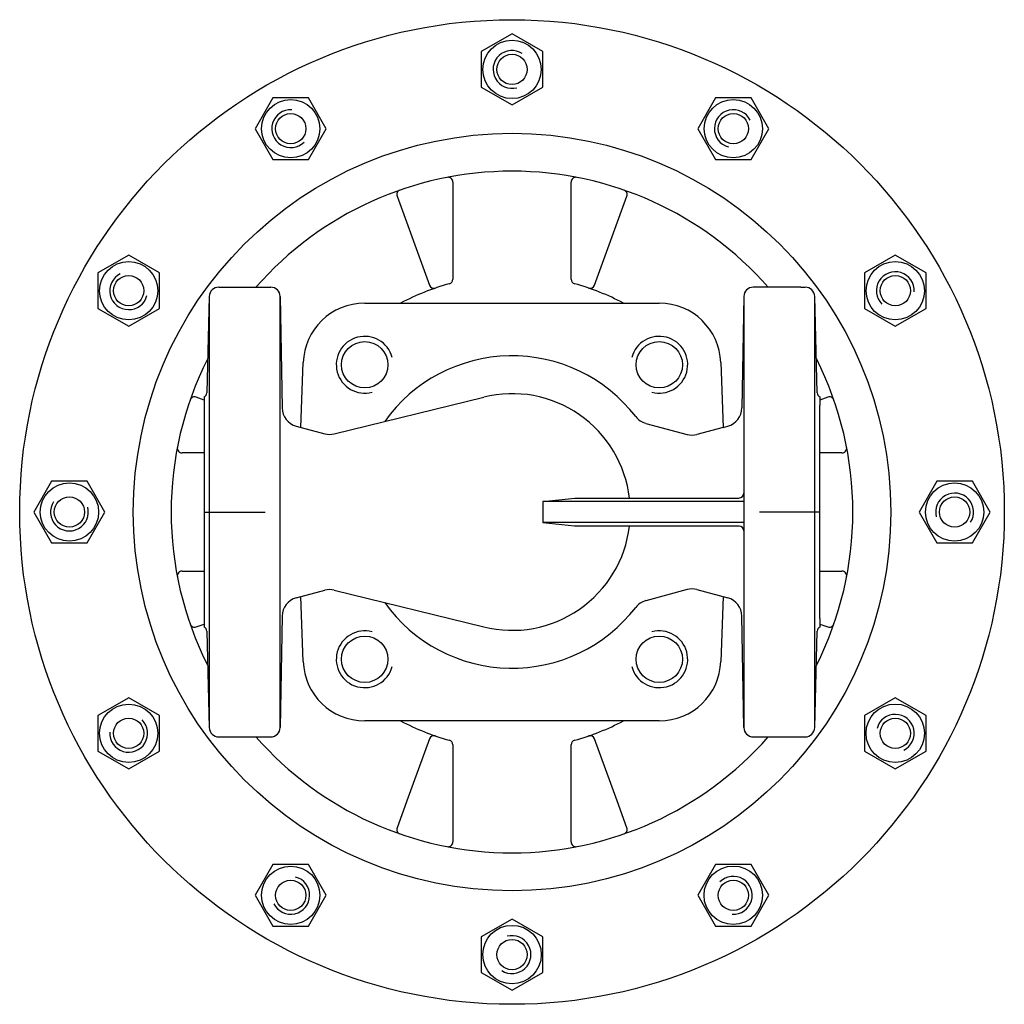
# Model space of a CAD drawing. Extents: x -3 to 205, y 63 to 271.
import ezdxf

# ---------------------------------------------------------------- set-up
doc = ezdxf.new("R2010")
doc.units = 0
doc.layers.get('0').update_dxf_attribs({"linetype": 'CONTINUOUS'})

# ---------------------------------------------------------------- blocks, each defined once
blk = doc.blocks.new('DMA160', base_point=(-2.91, 62.89))
at = {"color": 7}
for p, q in [((101.09, 267.9), (94.59, 264.15)), ((107.59, 264.15), (101.09, 267.9)), ((94.59, 264.15), (94.59, 256.64)), ((107.59, 256.64), (107.59, 264.15)), ((94.59, 256.64), (101.09, 252.89)), ((101.09, 252.89), (107.59, 256.64)), ((50.58, 254.37), (46.83, 247.87)), ((58.09, 254.37), (50.58, 254.37)), ((61.84, 247.87), (58.09, 254.37)), ((144.08, 254.37), (140.33, 247.87)), ((151.59, 254.37), (144.08, 254.37)), ((155.34, 247.87), (151.59, 254.37)), ((46.83, 247.87), (50.58, 241.37)), ((58.09, 241.37), (61.84, 247.87)), ((140.33, 247.87), (144.08, 241.37)), ((151.59, 241.37), (155.34, 247.87)), ((50.58, 241.37), (58.09, 241.37)), ((144.08, 241.37), (151.59, 241.37)), ((20.11, 221.15), (13.61, 217.4)), ((26.61, 217.4), (20.11, 221.15)), ((182.06, 221.15), (175.56, 217.4)), ((188.56, 217.4), (182.06, 221.15)), ((13.61, 217.4), (13.61, 209.89)), ((26.61, 209.89), (26.61, 217.4)), ((175.56, 217.4), (175.56, 209.89)), ((188.56, 209.89), (188.56, 217.4)), ((13.61, 209.89), (20.11, 206.14)), ((20.11, 206.14), (26.61, 209.89)), ((175.56, 209.89), (182.06, 206.14)), ((182.06, 206.14), (188.56, 209.89)), ((3.83, 173.39), (0.08, 166.89)), ((11.34, 173.39), (3.83, 173.39)), ((15.09, 166.89), (11.34, 173.39)), ((190.83, 173.39), (187.08, 166.89)), ((198.34, 173.39), (190.83, 173.39)), ((202.09, 166.89), (198.34, 173.39)), ((0.08, 166.89), (3.83, 160.39)), ((11.34, 160.39), (15.09, 166.89)), ((187.08, 166.89), (190.83, 160.39)), ((198.34, 160.39), (202.09, 166.89)), ((3.83, 160.39), (11.34, 160.39)), ((190.83, 160.39), (198.34, 160.39)), ((20.11, 127.65), (13.61, 123.9)), ((26.61, 123.9), (20.11, 127.65)), ((182.06, 127.65), (175.56, 123.9)), ((188.56, 123.9), (182.06, 127.65)), ((13.61, 123.9), (13.61, 116.39)), ((26.61, 116.39), (26.61, 123.9)), ((175.56, 123.9), (175.56, 116.39)), ((188.56, 116.39), (188.56, 123.9)), ((13.61, 116.39), (20.11, 112.64)), ((20.11, 112.64), (26.61, 116.39)), ((175.56, 116.39), (182.06, 112.64)), ((182.06, 112.64), (188.56, 116.39)), ((50.58, 92.42), (46.83, 85.92)), ((58.09, 92.42), (50.58, 92.42)), ((61.84, 85.92), (58.09, 92.42)), ((144.08, 92.42), (140.33, 85.92)), ((151.59, 92.42), (144.08, 92.42)), ((155.34, 85.92), (151.59, 92.42)), ((46.83, 85.92), (50.58, 79.42)), ((58.09, 79.42), (61.84, 85.92)), ((140.33, 85.92), (144.08, 79.42)), ((151.59, 79.42), (155.34, 85.92)), ((50.58, 79.42), (58.09, 79.42)), ((101.09, 80.9), (94.59, 77.15)), ((107.59, 77.15), (101.09, 80.9)), ((144.08, 79.42), (151.59, 79.42)), ((94.59, 77.15), (94.59, 69.64)), ((107.59, 69.64), (107.59, 77.15)), ((94.59, 69.64), (101.09, 65.89)), ((101.09, 65.89), (107.59, 69.64))]:
    blk.add_line(p, q, dxfattribs=at)
for centre, radius in [((101.09, 166.89), 104), ((101.09, 260.39), 6.17), ((101.09, 260.39), 3.2), ((54.34, 247.87), 6.17), ((147.84, 247.87), 6.17), ((54.34, 247.87), 3.2), ((147.84, 247.87), 3.2), ((101.09, 166.89), 80), ((20.11, 213.64), 6.17), ((182.06, 213.64), 6.17), ((20.11, 213.64), 3.2), ((182.06, 213.64), 3.2), ((7.59, 166.89), 6.17), ((194.59, 166.89), 6.17), ((7.59, 166.89), 3.2), ((194.59, 166.89), 3.2), ((20.11, 120.14), 6.17), ((182.06, 120.14), 6.18), ((20.11, 120.14), 3.2), ((182.06, 120.14), 3.2), ((54.34, 85.92), 6.17), ((147.84, 85.92), 6.18), ((54.34, 85.92), 3.2), ((147.84, 85.92), 3.2), ((101.09, 73.39), 6.18), ((101.09, 73.39), 3.2)]:
    blk.add_circle(centre, radius, dxfattribs=at)
for centre, start, end in [((101.09, 260.39), 57, 285), ((54.34, 247.87), 87, 315), ((147.84, 247.87), 27, 255), ((20.11, 213.64), 117, 345), ((182.06, 213.64), 357, 225), ((194.59, 166.89), 327, 195), ((7.59, 166.89), 147, 15), ((20.11, 120.14), 177, 45), ((182.06, 120.14), 297, 165), ((54.34, 85.92), 207, 75), ((147.84, 85.92), 267, 135), ((101.09, 73.39), 237, 105)]:
    blk.add_arc(centre, 4, start, end, dxfattribs=at)

msp = doc.modelspace()

# ---------------------------------------------------------------- linework, layer by layer
at = {"color": 7}
for p, q in [((88.59, 236.6), (88.59, 216.07)), ((113.59, 216.07), (113.59, 236.6)), ((76.81, 233.6), (83.65, 214.81)), ((118.53, 214.81), (125.37, 233.6)), ((39.14, 214.39), (40.09, 214.39)), ((40.09, 214.39), (50.12, 214.39)), ((162.09, 214.39), (152.05, 214.39)), ((162.09, 214.39), (163.03, 214.39)), ((37.14, 212.44), (36.61, 192.08)), ((37.14, 212.44), (37.14, 121.34)), ((52.12, 121.36), (52.12, 212.43)), ((52.12, 212.43), (52.53, 188.89)), ((150.05, 212.43), (149.64, 188.89)), ((150.05, 212.43), (150.05, 121.36)), ((165.57, 192.08), (165.03, 212.44)), ((165.03, 121.34), (165.03, 212.44)), ((69.97, 211), (132.2, 211)), ((56.5, 184.76), (56.98, 198.46)), ((145.19, 198.46), (145.67, 184.76)), ((36.09, 190.55), (34.37, 191.17)), ((63.51, 183.39), (95.11, 191.17)), ((167.8, 191.17), (166.09, 190.55)), ((129.35, 185.62), (138.09, 183.28)), ((55.5, 185.03), (61.52, 183.41)), ((145.67, 184.76), (140.16, 183.28)), ((145.67, 184.76), (146.68, 185.03)), ((36.09, 179.39), (31.38, 179.39)), ((170.79, 179.39), (166.09, 179.39)), ((107.58, 169.09), (114.38, 169.81)), ((107.58, 169.09), (107.58, 164.69)), ((150.05, 169.09), (107.58, 169.09)), ((114.38, 169.81), (149.05, 169.81)), ((107.58, 164.69), (114.3, 163.99)), ((150.05, 164.69), (107.58, 164.69)), ((149.05, 163.89), (114.3, 163.89)), ((31.38, 154.39), (36.09, 154.39)), ((166.09, 154.39), (170.79, 154.39)), ((55.5, 148.76), (61.52, 150.37)), ((63.51, 150.39), (95.11, 142.62)), ((138.09, 150.5), (129.35, 148.16)), ((140.16, 150.5), (146.68, 148.76)), ((56.98, 135.33), (56.5, 149.03)), ((145.67, 149.03), (145.19, 135.33)), ((52.53, 144.89), (52.12, 121.36)), ((150.05, 121.36), (149.64, 144.89)), ((34.37, 142.61), (36.09, 143.23)), ((36.61, 141.71), (37.14, 121.34)), ((165.03, 121.34), (165.57, 141.71)), ((166.09, 143.23), (167.8, 142.61)), ((132.2, 122.78), (69.97, 122.78)), ((39.14, 119.39), (50.12, 119.39)), ((83.65, 118.98), (78.87, 105.85)), ((123.29, 105.88), (118.53, 118.98)), ((152.05, 119.39), (163.03, 119.39)), ((88.59, 117.71), (88.59, 97.19)), ((113.59, 97.19), (113.59, 117.71)), ((78.8, 105.66), (76.81, 100.18)), ((78.87, 105.85), (78.8, 105.66)), ((125.37, 100.18), (123.29, 105.88))]:
    msp.add_line(p, q, dxfattribs=at)
at = {"color": 1}
for p, q in [((36.09, 191.23), (36.09, 142.56)), ((166.09, 191.23), (166.09, 189.39)), ((166.09, 144.39), (166.09, 189.39)), ((36.09, 166.89), (48.91, 166.89)), ((166.09, 166.89), (153.35, 166.89)), ((166.09, 144.39), (166.09, 142.56))]:
    msp.add_line(p, q, dxfattribs=at)
at = {"color": 7}
for centre in [(69.97, 198), (132.2, 198), (69.97, 135.78), (132.2, 135.78)]:
    msp.add_circle(centre, 4.9, dxfattribs=at)
for centre, radius, start, end in [((101.09, 166.89), 72, 41.2787, 138.7213), ((87.59, 236.6), 1, 0, 101.1196), ((114.59, 236.6), 1, 78.8804, 180), ((77.74, 233.95), 1, 109.193, 200), ((124.43, 233.95), 1, 340, 70.807), ((39.14, 212.39), 2, 90, 178.5), ((50.12, 212.39), 2, 1, 90), ((101.09, 166.89), 50, 105.3495, 118.0845), ((84.59, 215.15), 1, 200, 288.8765), ((87.59, 216.07), 1, 285.3495, 0), ((114.59, 216.07), 1, 180, 254.6505), ((101.09, 166.89), 50, 61.9155, 74.6505), ((117.59, 215.15), 1, 251.1235, 340), ((152.05, 212.39), 2, 90, 179), ((163.03, 212.39), 2, 1.5, 90), ((69.97, 198), 13, 90, 178), ((132.2, 198), 13, 2, 90), ((69.97, 198), 6, 15, 285), ((132.2, 198), 6, 255, 165), ((101.09, 166.89), 33, 37.6398, 144.572), ((101.09, 166.89), 72, 153.2441, 206.7559), ((101.09, 166.89), 72, 333.2441, 26.7559), ((35.61, 192.1), 1, 298.6926, 358.5), ((101.09, 166.89), 25, 6.6952, 103.8229), ((166.57, 192.1), 1, 181.5, 241.3074), ((34.03, 190.23), 1, 70, 160.807), ((168.14, 190.23), 1, 19.193, 110), ((56.53, 188.89), 4, 180, 255), ((145.64, 188.89), 4, 285, 0), ((130.39, 189.49), 4, 217.6398, 255), ((62.56, 187.28), 4, 255, 283.8229), ((139.12, 187.15), 4, 255, 285), ((31.38, 180.39), 1, 168.8804, 270), ((170.79, 180.39), 1, 270, 11.1196), ((149.05, 170.89), 1, 270, 0), ((101.09, 166.89), 25, 256.1771, 353.1079), ((149.05, 162.89), 1, 0, 90), ((31.38, 153.39), 1, 90, 191.1196), ((170.79, 153.39), 1, 348.8804, 90), ((62.56, 146.51), 4, 76.1771, 105), ((139.12, 146.64), 4, 75, 105), ((56.53, 144.89), 4, 105, 180), ((101.09, 166.89), 33, 215.428, 322.3602), ((130.39, 144.3), 4, 105, 142.3602), ((145.64, 144.89), 4, 0, 75), ((34.03, 143.55), 1, 199.193, 290), ((35.61, 141.68), 1, 1.5, 61.3074), ((69.97, 135.78), 6, 75, 345), ((132.2, 135.78), 6, 195, 105), ((166.57, 141.68), 1, 118.6926, 178.5), ((168.14, 143.55), 1, 250, 340.807), ((69.97, 135.78), 13, 182, 270), ((132.2, 135.78), 13, 270, 358), ((101.09, 166.89), 50, 241.9155, 254.6505), ((101.09, 166.89), 50, 285.3495, 298.0845), ((39.14, 121.39), 2, 181.5, 270), ((50.12, 121.39), 2, 270, 359), ((152.05, 121.39), 2, 181, 270), ((163.03, 121.39), 2, 270, 358.5), ((101.09, 166.89), 72, 221.2787, 318.7213), ((84.59, 118.64), 1, 71.1235, 160), ((87.59, 117.71), 1, 0, 74.6505), ((114.59, 117.71), 1, 105.3495, 180), ((117.59, 118.64), 1, 20, 108.8765), ((77.74, 99.84), 1, 160, 250.807), ((124.43, 99.84), 1, 289.193, 20), ((87.59, 97.19), 1, 258.8804, 0), ((114.59, 97.19), 1, 180, 281.1196)]:
    msp.add_arc(centre, radius, start, end, dxfattribs=at)

# ---------------------------------------------------------------- block references
msp.add_blockref('DMA160', (-2.91, 62.89))

doc.saveas('drawing.dxf')
